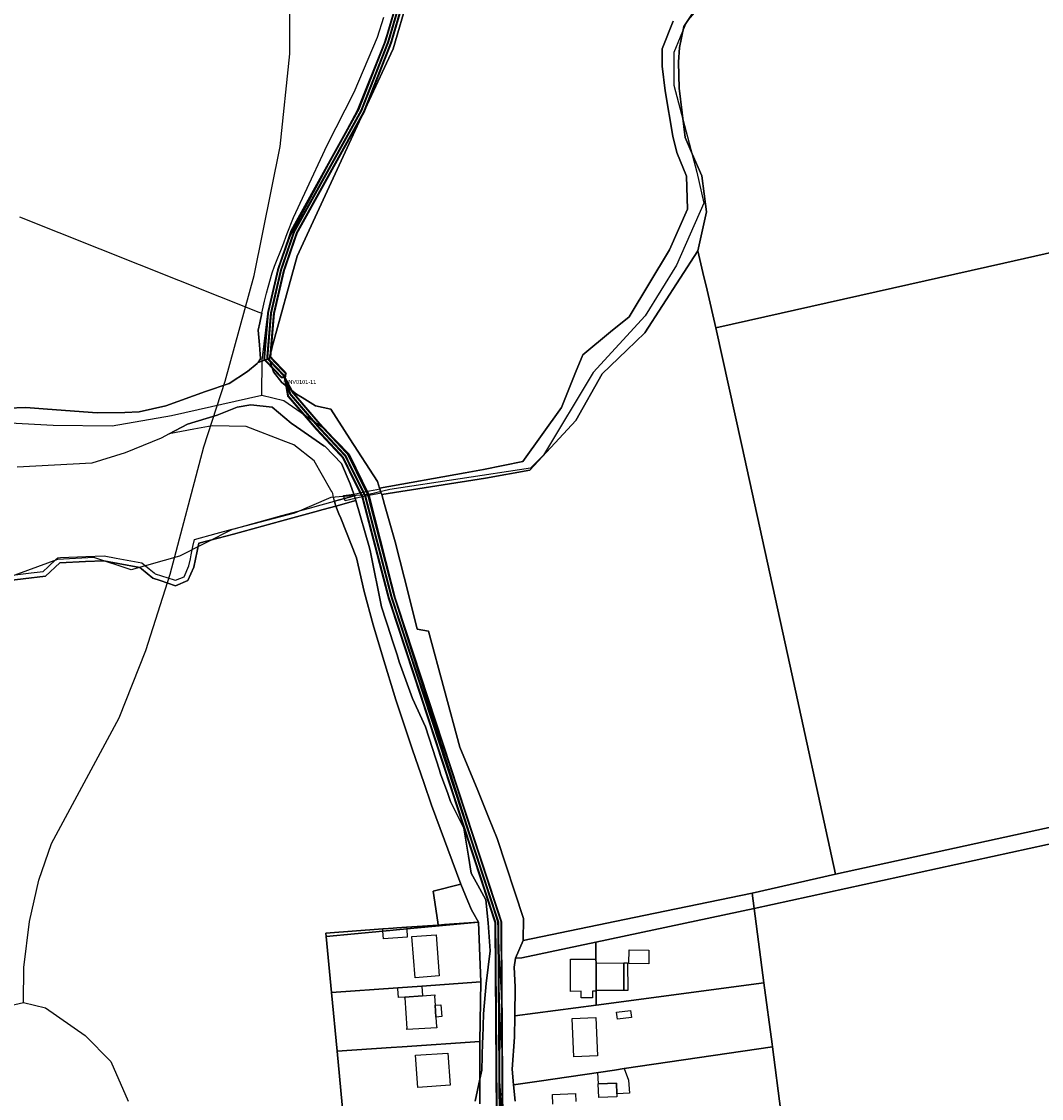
# Model space of a CAD drawing. Extents: x 577960 to 582939, y 6017202 to 6023066.
# Tile 63 of 217: x 579242 to 579587, y 6019584 to 6019948. Entities that reach past the tile are written whole.
import ezdxf
from ezdxf.enums import TextEntityAlignment as Align

# ---------------------------------------------------------------- set-up
doc = ezdxf.new("R2010")
doc.units = 0
doc.header["$MEASUREMENT"] = 0
doc.linetypes.add('D', pattern=[0])
for name, color, linetype in [('BER_Symbol', 7, 'D'), ('BER_Text', 7, 'D'), ('BF__ACCESS', 7, 'D'), ('LI__FLUR', 7, 'D'), ('LI__GEB', 7, 'Continuous'), ('LI__GEWAESSE', 7, 'D'), ('LI__STRASSE', 7, 'Continuous')]:
    doc.layers.add(name, color=color, linetype=linetype)
doc.styles.add('BER_Symbol', font='TGR01___.TTF')
doc.styles.add('BER_Text', font='arial.ttf')

msp = doc.modelspace()

# ---------------------------------------------------------------- linework, layer by layer
at = {"layer": 'BF__ACCESS', "color": 4, "linetype": 'D', "true_color": 0x00ffff, "const_width": 0.657}
for points in [[(579331.467, 6019827.411), (579330.375, 6019827.394), (579324.522, 6019833.539), (579325.836, 6019849.306), (579329.252, 6019864.022), (579333.719, 6019877.03), (579356.451, 6019918.025), (579365.517, 6019941.151), (579374.189, 6019970.583), (579402.866, 6020072.611), (579413.952, 6020136.025), (579415.726, 6020182.145), (579394.883, 6020308.086), (579396.214, 6020332.476), (579453.863, 6020455.314), (579503.974, 6020544.005), (579567.388, 6020658.86), (579572.709, 6020698.328), (579580.692, 6020739.126), (579582.304, 6020748.473), (579583.298, 6020750.73)], [(579405.198, 6019567.477), (579404.672, 6019643.423), (579368.539, 6019753.4), (579359.604, 6019787.694), (579352.772, 6019801.491), (579343.574, 6019811.345), (579334.114, 6019822.382), (579331.467, 6019827.411)]]:
    msp.add_lwpolyline(points, dxfattribs=at)
at = {"layer": 'BF__ACCESS', "color": 1, "linetype": 'D', "true_color": 0xff0000, "const_width": 0.7}
for points in [[(579331.467, 6019827.411), (579331.099, 6019828.084), (579325.556, 6019833.903), (579326.827, 6019849.151), (579330.214, 6019863.746), (579334.636, 6019876.622), (579357.358, 6019917.598), (579366.464, 6019940.827), (579375.15, 6019970.306), (579403.842, 6020072.389), (579414.949, 6020135.919), (579416.729, 6020182.208), (579395.887, 6020308.141), (579397.202, 6020332.227), (579454.752, 6020454.855), (579504.847, 6020543.517), (579568.354, 6020658.541), (579573.696, 6020698.165), (579581.676, 6020738.945), (579583.29, 6020748.305), (579583.298, 6020750.73)], [(579331.467, 6019827.411), (579331.823, 6019828.773), (579326.59, 6019834.268), (579327.817, 6019848.995), (579331.177, 6019863.47), (579335.553, 6019876.214), (579358.265, 6019917.171), (579367.411, 6019940.502), (579376.111, 6019970.03), (579404.819, 6020072.167), (579415.945, 6020135.813), (579417.732, 6020182.271), (579396.892, 6020308.196), (579398.19, 6020331.979), (579455.641, 6020454.396), (579505.72, 6020543.03), (579569.32, 6020658.221), (579574.683, 6020698.002), (579582.659, 6020738.764), (579584.275, 6020748.136), (579583.298, 6020750.73)], [(579404.199, 6019567.332), (579403.673, 6019643.26), (579367.579, 6019753.118), (579358.662, 6019787.342), (579351.941, 6019800.916), (579342.829, 6019810.678), (579333.355, 6019821.731), (579331.467, 6019827.411)], [(579403.2, 6019567.187), (579402.674, 6019643.096), (579366.619, 6019752.835), (579357.72, 6019786.991), (579351.11, 6019800.341), (579342.083, 6019810.011), (579332.595, 6019821.08), (579331.467, 6019827.411)]]:
    msp.add_lwpolyline(points, dxfattribs=at)
at = {"layer": 'LI__FLUR', "color": 8, "linetype": 'D', "true_color": 0x808080}
for p, q in [((579368.098, 6019938.473), (579388.424, 6020007.964)), ((579388.424, 6020007.964), (579368.098, 6019938.473)), ((579474.617, 6019958.482), (579466.44, 6019946.027)), ((579466.44, 6019946.027), (579474.617, 6019958.482)), ((579362.771, 6019942.392), (579365.02, 6019949.129)), ((579459.092, 6019938.501), (579462.831, 6019947.767)), ((579462.831, 6019947.767), (579459.092, 6019938.501)), ((579466.44, 6019946.027), (579464.95, 6019938.88)), ((579464.95, 6019938.88), (579466.44, 6019946.027)), ((579354.893, 6019923.79), (579362.771, 6019942.392)), ((579464.95, 6019938.88), (579464.6, 6019934.002)), ((579464.6, 6019934.002), (579464.95, 6019938.88)), ((579357.072, 6019914.634), (579368.098, 6019938.473)), ((579368.098, 6019938.473), (579357.072, 6019914.634)), ((579459.022, 6019932.633), (579459.092, 6019938.501)), ((579459.092, 6019938.501), (579459.022, 6019932.633)), ((579460.101, 6019924.207), (579459.022, 6019932.633)), ((579459.022, 6019932.633), (579460.101, 6019924.207)), ((579464.6, 6019934.002), (579464.779, 6019925.156)), ((579464.779, 6019925.156), (579464.6, 6019934.002)), ((579462.679, 6019908.913), (579460.101, 6019924.207)), ((579460.101, 6019924.207), (579462.679, 6019908.913)), ((579464.779, 6019925.156), (579466.838, 6019908.533)), ((579466.838, 6019908.533), (579464.779, 6019925.156)), ((579345.836, 6019905.928), (579354.893, 6019923.79)), ((579335.667, 6019868.384), (579356.652, 6019913.734)), ((579356.652, 6019913.734), (579335.667, 6019868.384)), ((579356.652, 6019913.734), (579357.072, 6019914.634)), ((579357.072, 6019914.634), (579356.652, 6019913.734)), ((579338.218, 6019889.615), (579345.836, 6019905.928)), ((579464.038, 6019903.375), (579462.679, 6019908.913)), ((579462.679, 6019908.913), (579464.038, 6019903.375)), ((579466.838, 6019908.533), (579469.216, 6019902.915)), ((579469.216, 6019902.915), (579466.838, 6019908.533)), ((579467.307, 6019895.438), (579464.038, 6019903.375)), ((579464.038, 6019903.375), (579467.307, 6019895.438)), ((579469.216, 6019902.915), (579472.485, 6019895.538)), ((579472.485, 6019895.538), (579469.216, 6019902.915)), ((579467.626, 6019884.253), (579467.307, 6019895.438)), ((579467.307, 6019895.438), (579467.626, 6019884.253)), ((579472.485, 6019895.538), (579474.074, 6019883.403)), ((579474.074, 6019883.403), (579472.485, 6019895.538)), ((579334.399, 6019881.438), (579338.218, 6019889.615)), ((579461.508, 6019870.499), (579467.626, 6019884.253)), ((579467.626, 6019884.253), (579461.508, 6019870.499)), ((579574.573, 6019866.037), (579668.007, 6019887.045)), ((579668.007, 6019887.045), (579574.573, 6019866.037)), ((579241.805, 6019881.671), (579322.752, 6019849.472)), ((579332.319, 6019876.041), (579334.399, 6019881.438)), ((579474.074, 6019883.403), (579471.134, 6019870.139)), ((579471.134, 6019870.139), (579474.074, 6019883.403)), ((579330.77, 6019872.013), (579332.319, 6019876.041)), ((579328.05, 6019864.946), (579330.77, 6019872.013)), ((579447.862, 6019847.859), (579461.508, 6019870.499)), ((579461.508, 6019870.499), (579447.862, 6019847.859)), ((579453.25, 6019842.501), (579471.134, 6019870.139)), ((579471.134, 6019870.139), (579453.25, 6019842.501)), ((579471.134, 6019870.139), (579472.863, 6019862.792)), ((579472.863, 6019862.792), (579471.134, 6019870.139)), ((579327.249, 6019837.717), (579335.667, 6019868.384)), ((579335.667, 6019868.384), (579327.249, 6019837.717)), ((579477.25, 6019844.159), (579574.573, 6019866.037)), ((579574.573, 6019866.037), (579477.25, 6019844.159)), ((579325.871, 6019857.859), (579327.21, 6019862.757)), ((579327.21, 6019862.757), (579328.05, 6019864.946)), ((579472.863, 6019862.792), (579474.262, 6019856.854)), ((579474.262, 6019856.854), (579472.863, 6019862.792)), ((579324.581, 6019853.151), (579325.321, 6019855.87)), ((579325.321, 6019855.87), (579325.871, 6019857.859)), ((579474.262, 6019856.854), (579477.25, 6019844.159)), ((579477.25, 6019844.159), (579474.262, 6019856.854)), ((579323.711, 6019849.082), (579324.581, 6019853.151)), ((579322.752, 6019849.472), (579323.711, 6019849.082)), ((579323.021, 6019845.844), (579323.711, 6019849.082)), ((579323.711, 6019849.082), (579323.021, 6019845.844)), ((579441.644, 6019842.771), (579447.862, 6019847.859)), ((579447.862, 6019847.859), (579441.644, 6019842.771)), ((579322.491, 6019843.385), (579323.021, 6019845.844)), ((579323.021, 6019845.844), (579322.491, 6019843.385)), ((579477.25, 6019844.159), (579485.975, 6019804.335)), ((579485.975, 6019804.335), (579477.25, 6019844.159)), ((579322.891, 6019838.367), (579322.491, 6019843.385)), ((579322.491, 6019843.385), (579322.891, 6019838.367)), ((579432.228, 6019835.065), (579441.644, 6019842.771)), ((579441.644, 6019842.771), (579432.228, 6019835.065)), ((579447.172, 6019836.633), (579453.25, 6019842.501)), ((579453.25, 6019842.501), (579447.172, 6019836.633)), ((579323.27, 6019833.649), (579322.891, 6019838.367)), ((579322.891, 6019838.367), (579323.27, 6019833.649)), ((579326.409, 6019834.668), (579327.059, 6019837.037)), ((579327.059, 6019837.037), (579326.409, 6019834.668)), ((579327.059, 6019837.037), (579327.249, 6019837.717)), ((579327.249, 6019837.717), (579327.059, 6019837.037)), ((579322.431, 6019832.399), (579326.159, 6019833.769)), ((579326.159, 6019833.769), (579322.431, 6019832.399)), ((579322.431, 6019832.399), (579323.27, 6019833.649)), ((579323.27, 6019833.649), (579322.431, 6019832.399)), ((579326.159, 6019833.769), (579326.409, 6019834.668)), ((579326.409, 6019834.668), (579326.159, 6019833.769)), ((579327.658, 6019829.231), (579326.159, 6019833.769)), ((579326.159, 6019833.769), (579327.658, 6019829.231)), ((579429.798, 6019828.997), (579432.228, 6019835.065)), ((579432.228, 6019835.065), (579429.798, 6019828.997)), ((579438.805, 6019828.557), (579447.172, 6019836.633)), ((579447.172, 6019836.633), (579438.805, 6019828.557)), ((579318.842, 6019829.351), (579322.111, 6019832.14)), ((579322.111, 6019832.14), (579318.842, 6019829.351)), ((579322.111, 6019832.14), (579322.431, 6019832.399)), ((579322.431, 6019832.399), (579322.111, 6019832.14)), ((579312.684, 6019825.343), (579318.842, 6019829.351)), ((579318.842, 6019829.351), (579312.684, 6019825.343)), ((579330.497, 6019825.702), (579327.658, 6019829.231)), ((579327.658, 6019829.231), (579330.497, 6019825.702)), ((579425.069, 6019817.222), (579429.798, 6019828.997)), ((579429.798, 6019828.997), (579425.069, 6019817.222)), ((579429.917, 6019812.794), (579438.805, 6019828.557)), ((579438.805, 6019828.557), (579429.917, 6019812.794)), ((579291.312, 6019817.727), (579304.627, 6019822.584)), ((579304.627, 6019822.584), (579291.312, 6019817.727)), ((579304.627, 6019822.584), (579312.684, 6019825.343)), ((579312.684, 6019825.343), (579304.627, 6019822.584)), ((579335.395, 6019821.714), (579330.497, 6019825.702)), ((579330.497, 6019825.702), (579335.395, 6019821.714)), ((579337.324, 6019820.544), (579335.395, 6019821.714)), ((579335.395, 6019821.714), (579337.324, 6019820.544)), ((579341.882, 6019817.785), (579337.324, 6019820.544)), ((579337.324, 6019820.544), (579341.882, 6019817.785)), ((579237.743, 6019817.039), (579243.961, 6019817.209)), ((579243.961, 6019817.209), (579237.743, 6019817.039)), ((579243.961, 6019817.209), (579251.288, 6019816.659)), ((579251.288, 6019816.659), (579243.961, 6019817.209)), ((579251.288, 6019816.659), (579268.001, 6019815.419)), ((579268.001, 6019815.419), (579251.288, 6019816.659)), ((579268.001, 6019815.419), (579277.357, 6019815.478)), ((579277.357, 6019815.478), (579268.001, 6019815.419)), ((579277.357, 6019815.478), (579282.226, 6019815.788)), ((579282.226, 6019815.788), (579277.357, 6019815.478)), ((579282.226, 6019815.788), (579291.312, 6019817.727)), ((579291.312, 6019817.727), (579282.226, 6019815.788)), ((579308.665, 6019814.657), (579315.343, 6019817.316)), ((579315.343, 6019817.316), (579308.665, 6019814.657)), ((579315.343, 6019817.316), (579320.031, 6019818.156)), ((579320.031, 6019818.156), (579315.343, 6019817.316)), ((579320.031, 6019818.156), (579327.168, 6019817.306)), ((579327.168, 6019817.306), (579320.031, 6019818.156)), ((579327.168, 6019817.306), (579333.645, 6019811.898)), ((579333.645, 6019811.898), (579327.168, 6019817.306)), ((579347.09, 6019816.605), (579341.882, 6019817.785)), ((579341.882, 6019817.785), (579347.09, 6019816.605)), ((579353.527, 6019806.629), (579347.09, 6019816.605)), ((579347.09, 6019816.605), (579353.527, 6019806.629)), ((579411.914, 6019798.98), (579425.069, 6019817.222)), ((579425.069, 6019817.222), (579411.914, 6019798.98)), ((579292.361, 6019808.261), (579298.569, 6019811.539)), ((579298.569, 6019811.539), (579292.361, 6019808.261)), ((579298.569, 6019811.539), (579308.665, 6019814.657)), ((579308.665, 6019814.657), (579298.569, 6019811.539)), ((579333.645, 6019811.898), (579335.394, 6019810.688)), ((579335.394, 6019810.688), (579333.645, 6019811.898)), ((579414.303, 6019796.002), (579429.917, 6019812.794)), ((579429.917, 6019812.794), (579414.303, 6019796.002)), ((579292.361, 6019808.261), (579289.642, 6019806.821)), ((579300.758, 6019809.85), (579292.361, 6019808.261)), ((579306.956, 6019811.029), (579300.758, 6019809.85)), ((579318.421, 6019810.819), (579306.956, 6019811.029)), ((579331.855, 6019805.6), (579318.421, 6019810.819)), ((579335.394, 6019810.688), (579344.67, 6019804.301)), ((579344.67, 6019804.301), (579335.394, 6019810.688)), ((579289.642, 6019806.821), (579277.507, 6019801.864)), ((579334.554, 6019804.551), (579331.855, 6019805.6)), ((579341.361, 6019799.233), (579334.554, 6019804.551)), ((579344.67, 6019804.301), (579345.13, 6019803.981)), ((579345.13, 6019803.981), (579344.67, 6019804.301)), ((579345.13, 6019803.981), (579350.668, 6019798.263)), ((579350.668, 6019798.263), (579345.13, 6019803.981)), ((579362.833, 6019792.205), (579353.527, 6019806.629)), ((579353.527, 6019806.629), (579362.833, 6019792.205)), ((579485.975, 6019804.335), (579501.525, 6019733.384)), ((579501.525, 6019733.384), (579485.975, 6019804.335)), ((579277.507, 6019801.864), (579266.231, 6019798.406)), ((579266.231, 6019798.406), (579241.011, 6019797.047)), ((579347.079, 6019789.227), (579341.361, 6019799.233)), ((579350.668, 6019798.263), (579353.606, 6019791.416)), ((579353.606, 6019791.416), (579350.668, 6019798.263)), ((579398.619, 6019796.272), (579411.914, 6019798.98)), ((579411.914, 6019798.98), (579398.619, 6019796.272)), ((579363.502, 6019789.936), (579392.461, 6019795.153)), ((579392.461, 6019795.153), (579363.502, 6019789.936)), ((579364.252, 6019787.757), (579399.288, 6019793.333)), ((579399.288, 6019793.333), (579364.252, 6019787.757)), ((579392.461, 6019795.153), (579398.619, 6019796.272)), ((579398.619, 6019796.272), (579392.461, 6019795.153)), ((579399.288, 6019793.333), (579414.303, 6019796.002)), ((579414.303, 6019796.002), (579399.288, 6019793.333)), ((579353.606, 6019791.416), (579354.806, 6019787.927)), ((579354.806, 6019787.927), (579353.606, 6019791.416)), ((579363.502, 6019789.936), (579362.833, 6019792.205)), ((579362.833, 6019792.205), (579363.502, 6019789.936)), ((579363.593, 6019789.672), (579363.502, 6019789.936)), ((579363.502, 6019789.936), (579363.593, 6019789.672)), ((579363.84, 6019788.955), (579363.593, 6019789.672)), ((579363.593, 6019789.672), (579363.84, 6019788.955)), ((579347.338, 6019788.767), (579347.079, 6019789.227)), ((579347.718, 6019788.097), (579347.338, 6019788.767)), ((579347.988, 6019786.788), (579347.718, 6019788.097)), ((579348.258, 6019785.538), (579347.988, 6019786.788)), ((579351.616, 6019786.455), (579348.258, 6019785.538)), ((579348.258, 6019785.538), (579351.616, 6019786.455)), ((579355.545, 6019785.768), (579348.728, 6019783.899)), ((579348.728, 6019783.899), (579355.545, 6019785.768)), ((579354.995, 6019787.377), (579351.616, 6019786.455)), ((579351.616, 6019786.455), (579354.995, 6019787.377)), ((579354.806, 6019787.927), (579354.995, 6019787.377)), ((579354.995, 6019787.377), (579354.806, 6019787.927)), ((579354.995, 6019787.377), (579355.301, 6019786.483)), ((579355.301, 6019786.483), (579354.995, 6019787.377)), ((579355.301, 6019786.483), (579355.545, 6019785.768)), ((579355.545, 6019785.768), (579355.301, 6019786.483)), ((579360.142, 6019769.754), (579355.545, 6019785.768)), ((579355.545, 6019785.768), (579360.142, 6019769.754)), ((579364.086, 6019788.238), (579363.84, 6019788.955)), ((579363.84, 6019788.955), (579364.086, 6019788.238)), ((579364.252, 6019787.757), (579364.086, 6019788.238)), ((579364.086, 6019788.238), (579364.252, 6019787.757)), ((579365.241, 6019784.448), (579364.252, 6019787.757)), ((579364.252, 6019787.757), (579365.241, 6019784.448)), ((579330.505, 6019780.681), (579339.371, 6019783.1)), ((579339.371, 6019783.1), (579343.8, 6019784.319)), ((579344.449, 6019782.72), (579341.69, 6019781.97)), ((579341.69, 6019781.97), (579344.449, 6019782.72)), ((579343.8, 6019784.319), (579348.258, 6019785.538)), ((579348.728, 6019783.899), (579344.449, 6019782.72)), ((579344.449, 6019782.72), (579348.728, 6019783.899)), ((579348.258, 6019785.538), (579348.458, 6019784.569)), ((579348.458, 6019784.569), (579348.258, 6019785.538)), ((579348.458, 6019784.569), (579348.578, 6019784.279)), ((579348.578, 6019784.279), (579348.458, 6019784.569)), ((579348.578, 6019784.279), (579348.728, 6019783.899)), ((579348.728, 6019783.899), (579348.578, 6019784.279)), ((579349.797, 6019781.22), (579348.728, 6019783.899)), ((579348.728, 6019783.899), (579349.797, 6019781.22)), ((579368.779, 6019771.853), (579365.241, 6019784.448)), ((579365.241, 6019784.448), (579368.779, 6019771.853)), ((579330.485, 6019778.892), (579314.181, 6019774.414)), ((579314.181, 6019774.414), (579330.485, 6019778.892)), ((579317.919, 6019777.233), (579330.505, 6019780.681)), ((579341.69, 6019781.97), (579330.485, 6019778.892)), ((579330.485, 6019778.892), (579341.69, 6019781.97)), ((579350.377, 6019779.761), (579349.797, 6019781.22)), ((579349.797, 6019781.22), (579350.377, 6019779.761)), ((579355.734, 6019766.376), (579350.377, 6019779.761)), ((579350.377, 6019779.761), (579355.734, 6019766.376)), ((579308.283, 6019774.594), (579313.741, 6019776.084)), ((579313.741, 6019776.084), (579314.331, 6019776.243)), ((579314.331, 6019776.243), (579317.919, 6019777.233)), ((579300.446, 6019770.207), (579300.956, 6019772.585)), ((579300.956, 6019772.585), (579308.283, 6019774.594)), ((579302.395, 6019771.326), (579301.835, 6019768.667)), ((579301.835, 6019768.667), (579302.395, 6019771.326)), ((579308.903, 6019773.025), (579302.395, 6019771.326)), ((579302.395, 6019771.326), (579308.903, 6019773.025)), ((579314.181, 6019774.414), (579308.903, 6019773.025)), ((579308.903, 6019773.025), (579314.181, 6019774.414)), ((579373.366, 6019753.671), (579368.779, 6019771.853)), ((579368.779, 6019771.853), (579373.366, 6019753.671)), ((579299.846, 6019767.458), (579300.446, 6019770.207)), ((579301.835, 6019768.667), (579300.685, 6019763.209)), ((579300.685, 6019763.209), (579301.835, 6019768.667)), ((579360.442, 6019768.305), (579360.142, 6019769.754)), ((579360.142, 6019769.754), (579360.442, 6019768.305)), ((579364.23, 6019749.853), (579360.442, 6019768.305)), ((579360.442, 6019768.305), (579364.23, 6019749.853)), ((579255.473, 6019764.76), (579250.535, 6019760.153)), ((579250.535, 6019760.153), (579255.473, 6019764.76)), ((579251.425, 6019763.301), (579254.224, 6019765.91)), ((579254.224, 6019765.91), (579254.763, 6019766.42)), ((579254.763, 6019766.42), (579255.633, 6019766.46)), ((579264.14, 6019765.1), (579255.473, 6019764.76)), ((579255.473, 6019764.76), (579264.14, 6019765.1)), ((579255.633, 6019766.46), (579264.17, 6019766.799)), ((579270.287, 6019765.35), (579264.14, 6019765.1)), ((579264.14, 6019765.1), (579270.287, 6019765.35)), ((579264.17, 6019766.799), (579270.407, 6019767.039)), ((579275.095, 6019764.49), (579270.287, 6019765.35)), ((579270.287, 6019765.35), (579275.095, 6019764.49)), ((579270.407, 6019767.039), (579274.426, 6019766.329)), ((579274.426, 6019766.329), (579283.202, 6019764.759)), ((579282.462, 6019763.17), (579275.095, 6019764.49)), ((579275.095, 6019764.49), (579282.462, 6019763.17)), ((579283.202, 6019764.759), (579285.661, 6019762.72)), ((579299.036, 6019763.729), (579299.546, 6019766.078)), ((579299.546, 6019766.078), (579299.846, 6019767.458)), ((579358.272, 6019754.981), (579355.734, 6019766.376)), ((579355.734, 6019766.376), (579358.272, 6019754.981)), ((579234.941, 6019759.993), (579245.687, 6019761.282)), ((579245.687, 6019761.282), (579249.785, 6019761.772)), ((579249.785, 6019761.772), (579251.425, 6019763.301)), ((579283.082, 6019762.65), (579282.462, 6019763.17)), ((579282.462, 6019763.17), (579283.082, 6019762.65)), ((579286.851, 6019759.512), (579283.082, 6019762.65)), ((579283.082, 6019762.65), (579286.851, 6019759.512)), ((579285.661, 6019762.72), (579287.37, 6019761.301)), ((579287.37, 6019761.301), (579287.69, 6019761.031)), ((579287.69, 6019761.031), (579294.068, 6019758.942)), ((579297.426, 6019760.001), (579299.036, 6019763.729)), ((579300.685, 6019763.209), (579298.706, 6019758.691)), ((579298.706, 6019758.691), (579300.685, 6019763.209)), ((579250.535, 6019760.153), (579235.481, 6019758.344)), ((579235.481, 6019758.344), (579250.535, 6019760.153)), ((579289.309, 6019758.712), (579286.851, 6019759.512)), ((579286.851, 6019759.512), (579289.309, 6019758.712)), ((579294.577, 6019756.982), (579289.309, 6019758.712)), ((579289.309, 6019758.712), (579294.577, 6019756.982)), ((579294.068, 6019758.942), (579294.507, 6019758.792)), ((579294.507, 6019758.792), (579297.426, 6019760.001)), ((579298.706, 6019758.691), (579294.577, 6019756.982)), ((579294.577, 6019756.982), (579298.706, 6019758.691)), ((579361.331, 6019743.755), (579358.272, 6019754.981)), ((579358.272, 6019754.981), (579361.331, 6019743.755)), ((579376.235, 6019742.285), (579373.366, 6019753.671)), ((579373.366, 6019753.671), (579376.235, 6019742.285)), ((579367.428, 6019739.817), (579364.23, 6019749.853)), ((579364.23, 6019749.853), (579367.428, 6019739.817)), ((579364.589, 6019732.85), (579361.331, 6019743.755)), ((579361.331, 6019743.755), (579364.589, 6019732.85)), ((579380.043, 6019741.596), (579376.235, 6019742.285)), ((579376.235, 6019742.285), (579380.043, 6019741.596)), ((579367.678, 6019739.037), (579367.428, 6019739.817)), ((579367.428, 6019739.817), (579367.678, 6019739.037)), ((579369.427, 6019733.569), (579367.678, 6019739.037)), ((579367.678, 6019739.037), (579369.427, 6019733.569)), ((579390.717, 6019702.412), (579380.043, 6019741.596)), ((579380.043, 6019741.596), (579390.717, 6019702.412)), ((579369.036, 6019718.396), (579364.589, 6019732.85)), ((579364.589, 6019732.85), (579369.036, 6019718.396)), ((579370.186, 6019731.19), (579369.427, 6019733.569)), ((579369.427, 6019733.569), (579370.186, 6019731.19)), ((579374.644, 6019718.855), (579370.186, 6019731.19)), ((579370.186, 6019731.19), (579374.644, 6019718.855)), ((579501.525, 6019733.384), (579517.725, 6019659.434)), ((579517.725, 6019659.434), (579501.525, 6019733.384)), ((579374.693, 6019701.523), (579369.036, 6019718.396)), ((579369.036, 6019718.396), (579374.693, 6019701.523)), ((579379.082, 6019709.229), (579374.644, 6019718.855)), ((579374.644, 6019718.855), (579379.082, 6019709.229)), ((579383.799, 6019694.565), (579379.082, 6019709.229)), ((579379.082, 6019709.229), (579383.799, 6019694.565)), ((579396.724, 6019687.717), (579390.717, 6019702.412)), ((579390.717, 6019702.412), (579396.724, 6019687.717)), ((579378.451, 6019690.497), (579374.693, 6019701.523)), ((579374.693, 6019701.523), (579378.451, 6019690.497)), ((579384.169, 6019693.426), (579383.799, 6019694.565)), ((579383.799, 6019694.565), (579384.169, 6019693.426)), ((579386.588, 6019686.688), (579384.169, 6019693.426)), ((579384.169, 6019693.426), (579386.588, 6019686.688)), ((579381.069, 6019682.74), (579378.451, 6019690.497)), ((579378.451, 6019690.497), (579381.069, 6019682.74)), ((579400.342, 6019678.741), (579396.724, 6019687.717)), ((579396.724, 6019687.717), (579400.342, 6019678.741)), ((579656.403, 6019689.756), (579517.725, 6019659.434)), ((579517.725, 6019659.434), (579656.403, 6019689.756)), ((579387.537, 6019684.039), (579386.588, 6019686.688)), ((579386.588, 6019686.688), (579387.537, 6019684.039)), ((579392.065, 6019674.973), (579387.537, 6019684.039)), ((579387.537, 6019684.039), (579392.065, 6019674.973)), ((579657.392, 6019684.348), (579490.181, 6019647.898)), ((579490.181, 6019647.898), (579657.392, 6019684.348)), ((579391.034, 6019656.081), (579381.069, 6019682.74)), ((579381.069, 6019682.74), (579391.034, 6019656.081)), ((579403.25, 6019671.534), (579400.342, 6019678.741)), ((579400.342, 6019678.741), (579403.25, 6019671.534)), ((579393.544, 6019665.547), (579392.065, 6019674.973)), ((579392.065, 6019674.973), (579393.544, 6019665.547)), ((579412.205, 6019644.515), (579403.25, 6019671.534)), ((579403.25, 6019671.534), (579412.205, 6019644.515)), ((579394.453, 6019659.809), (579393.544, 6019665.547)), ((579393.544, 6019665.547), (579394.453, 6019659.809)), ((579396.732, 6019655.711), (579394.453, 6019659.809)), ((579394.453, 6019659.809), (579396.732, 6019655.711)), ((579517.725, 6019659.434), (579489.508, 6019653.012)), ((579489.508, 6019653.012), (579517.725, 6019659.434)), ((579381.618, 6019653.742), (579391.034, 6019656.081)), ((579391.034, 6019656.081), (579381.618, 6019653.742)), ((579391.034, 6019656.081), (579393.353, 6019650.353)), ((579393.353, 6019650.353), (579391.034, 6019656.081)), ((579399.441, 6019650.813), (579396.732, 6019655.711)), ((579396.732, 6019655.711), (579399.441, 6019650.813)), ((579383.247, 6019643.217), (579381.618, 6019653.742)), ((579381.618, 6019653.742), (579383.247, 6019643.217)), ((579489.508, 6019653.012), (579452.922, 6019645.457)), ((579452.922, 6019645.457), (579489.508, 6019653.012)), ((579489.844, 6019650.459), (579489.508, 6019653.012)), ((579489.508, 6019653.012), (579489.844, 6019650.459)), ((579393.353, 6019650.353), (579394.562, 6019647.374)), ((579394.562, 6019647.374), (579393.353, 6019650.353)), ((579394.562, 6019647.374), (579395.042, 6019646.575)), ((579395.042, 6019646.575), (579394.562, 6019647.374)), ((579400.27, 6019643.026), (579399.441, 6019650.813)), ((579399.441, 6019650.813), (579400.27, 6019643.026)), ((579436.679, 6019636.516), (579490.181, 6019647.898)), ((579490.181, 6019647.898), (579436.679, 6019636.516)), ((579490.181, 6019647.898), (579489.844, 6019650.459)), ((579489.844, 6019650.459), (579490.181, 6019647.898)), ((579490.181, 6019647.898), (579493.498, 6019622.678)), ((579493.498, 6019622.678), (579490.181, 6019647.898)), ((579395.042, 6019646.575), (579397.021, 6019643.246)), ((579397.021, 6019643.246), (579395.042, 6019646.575)), ((579452.922, 6019645.457), (579412.077, 6019637.024)), ((579412.077, 6019637.024), (579452.922, 6019645.457)), ((579412.077, 6019637.024), (579412.205, 6019644.515)), ((579412.205, 6019644.515), (579412.077, 6019637.024)), ((579345.341, 6019639.57), (579364.574, 6019640.938)), ((579364.574, 6019640.938), (579345.341, 6019639.57)), ((579345.453, 6019638.39), (579364.634, 6019640.199)), ((579364.634, 6019640.199), (579345.453, 6019638.39)), ((579364.574, 6019640.938), (579366.563, 6019641.078)), ((579366.563, 6019641.078), (579364.574, 6019640.938)), ((579364.634, 6019640.199), (579372.7, 6019640.958)), ((579372.7, 6019640.958), (579364.634, 6019640.199)), ((579366.563, 6019641.078), (579368.142, 6019641.198)), ((579368.142, 6019641.198), (579366.563, 6019641.078)), ((579368.142, 6019641.198), (579369.412, 6019641.288)), ((579369.412, 6019641.288), (579368.142, 6019641.198)), ((579369.412, 6019641.288), (579372.661, 6019641.518)), ((579372.661, 6019641.518), (579369.412, 6019641.288)), ((579372.661, 6019641.518), (579383.386, 6019642.277)), ((579383.386, 6019642.277), (579372.661, 6019641.518)), ((579372.7, 6019640.958), (579397.021, 6019643.246)), ((579397.021, 6019643.246), (579372.7, 6019640.958)), ((579383.386, 6019642.277), (579383.247, 6019643.217)), ((579383.247, 6019643.217), (579383.386, 6019642.277)), ((579385.466, 6019642.427), (579383.386, 6019642.277)), ((579383.386, 6019642.277), (579385.466, 6019642.427)), ((579397.021, 6019643.246), (579385.466, 6019642.427)), ((579385.466, 6019642.427), (579397.021, 6019643.246)), ((579397.021, 6019643.246), (579397.744, 6019623.046)), ((579397.744, 6019623.046), (579397.021, 6019643.246)), ((579400.905, 6019633.593), (579400.27, 6019643.026)), ((579400.27, 6019643.026), (579400.905, 6019633.593)), ((579345.453, 6019638.39), (579345.341, 6019639.57)), ((579345.341, 6019639.57), (579345.453, 6019638.39)), ((579347.25, 6019619.507), (579345.453, 6019638.39)), ((579345.453, 6019638.39), (579347.25, 6019619.507)), ((579409.523, 6019631.023), (579412.077, 6019637.024)), ((579412.077, 6019637.024), (579409.523, 6019631.023)), ((579436.679, 6019636.516), (579411.672, 6019631.2)), ((579411.672, 6019631.2), (579436.679, 6019636.516)), ((579436.698, 6019630.776), (579436.679, 6019636.516)), ((579436.679, 6019636.516), (579436.698, 6019630.776)), ((579399.556, 6019622.464), (579400.905, 6019633.593)), ((579400.905, 6019633.593), (579399.556, 6019622.464)), ((579408.991, 6019628.055), (579409.523, 6019631.023)), ((579409.523, 6019631.023), (579408.991, 6019628.055)), ((579411.672, 6019631.2), (579409.523, 6019631.023)), ((579409.523, 6019631.023), (579411.672, 6019631.2)), ((579436.703, 6019629.404), (579436.698, 6019630.776)), ((579436.698, 6019630.776), (579436.703, 6019629.404)), ((579436.734, 6019620.145), (579436.703, 6019629.404)), ((579436.703, 6019629.404), (579436.734, 6019620.145)), ((579409.323, 6019621.387), (579408.991, 6019628.055)), ((579408.991, 6019628.055), (579409.323, 6019621.387)), ((579397.744, 6019623.046), (579377.79, 6019621.647)), ((579377.79, 6019621.647), (579397.744, 6019623.046)), ((579397.744, 6019623.046), (579397.399, 6019602.935)), ((579397.399, 6019602.935), (579397.744, 6019623.046)), ((579398.687, 6019612.301), (579399.556, 6019622.464)), ((579399.556, 6019622.464), (579398.687, 6019612.301)), ((579436.753, 6019615.203), (579493.498, 6019622.678)), ((579493.498, 6019622.678), (579436.753, 6019615.203)), ((579493.498, 6019622.678), (579496.224, 6019601.952)), ((579496.224, 6019601.952), (579493.498, 6019622.678)), ((579369.69, 6019621.079), (579347.25, 6019619.507)), ((579347.25, 6019619.507), (579369.69, 6019621.079)), ((579349.14, 6019599.642), (579347.25, 6019619.507)), ((579347.25, 6019619.507), (579349.14, 6019599.642)), ((579377.79, 6019621.647), (579369.69, 6019621.079)), ((579369.69, 6019621.079), (579377.79, 6019621.647)), ((579409.205, 6019611.575), (579409.323, 6019621.387)), ((579409.323, 6019621.387), (579409.205, 6019611.575)), ((579436.735, 6019619.965), (579436.734, 6019620.145)), ((579436.734, 6019620.145), (579436.735, 6019619.965)), ((579436.753, 6019615.203), (579436.735, 6019619.965)), ((579436.735, 6019619.965), (579436.753, 6019615.203)), ((579416.129, 6019612.487), (579436.753, 6019615.203)), ((579436.753, 6019615.203), (579416.129, 6019612.487)), ((579398.427, 6019604.19), (579398.687, 6019612.301)), ((579398.687, 6019612.301), (579398.427, 6019604.19)), ((579409.118, 6019604.347), (579409.205, 6019611.575)), ((579409.205, 6019611.575), (579409.118, 6019604.347)), ((579409.205, 6019611.575), (579416.129, 6019612.487)), ((579416.129, 6019612.487), (579409.205, 6019611.575)), ((579398.379, 6019602.694), (579398.427, 6019604.19)), ((579398.427, 6019604.19), (579398.379, 6019602.694)), ((579408.323, 6019593.515), (579409.118, 6019604.347)), ((579409.118, 6019604.347), (579408.323, 6019593.515)), ((579367.402, 6019600.888), (579349.14, 6019599.642)), ((579349.14, 6019599.642), (579367.402, 6019600.888)), ((579371.191, 6019601.147), (579367.402, 6019600.888)), ((579367.402, 6019600.888), (579371.191, 6019601.147)), ((579397.399, 6019602.935), (579371.191, 6019601.147)), ((579371.191, 6019601.147), (579397.399, 6019602.935)), ((579397.399, 6019602.935), (579397.427, 6019590.168)), ((579397.427, 6019590.168), (579397.399, 6019602.935)), ((579398.077, 6019593.241), (579398.379, 6019602.694)), ((579398.379, 6019602.694), (579398.077, 6019593.241)), ((579496.342, 6019601.051), (579446.214, 6019593.724)), ((579446.214, 6019593.724), (579496.342, 6019601.051)), ((579496.224, 6019601.952), (579496.342, 6019601.051)), ((579496.342, 6019601.051), (579496.224, 6019601.952)), ((579499.214, 6019579.213), (579496.342, 6019601.051)), ((579496.342, 6019601.051), (579499.214, 6019579.213)), ((579351.212, 6019577.863), (579349.14, 6019599.642)), ((579349.14, 6019599.642), (579351.212, 6019577.863)), ((579397.427, 6019590.168), (579398.077, 6019593.241)), ((579398.077, 6019593.241), (579397.427, 6019590.168)), ((579408.836, 6019588.261), (579408.323, 6019593.515)), ((579408.323, 6019593.515), (579408.836, 6019588.261)), ((579442.94, 6019593.246), (579417.431, 6019589.517)), ((579417.431, 6019589.517), (579442.94, 6019593.246)), ((579446.214, 6019593.724), (579442.94, 6019593.246)), ((579442.94, 6019593.246), (579446.214, 6019593.724)), ((579395.863, 6019582.771), (579397.427, 6019590.168)), ((579397.427, 6019590.168), (579395.863, 6019582.771)), ((579397.427, 6019590.168), (579397.445, 6019581.787)), ((579397.445, 6019581.787), (579397.427, 6019590.168)), ((579417.431, 6019589.517), (579408.836, 6019588.261)), ((579408.836, 6019588.261), (579417.431, 6019589.517)), ((579408.836, 6019588.261), (579409.374, 6019582.753)), ((579409.374, 6019582.753), (579408.836, 6019588.261))]:
    msp.add_line(p, q, dxfattribs=at)
at = {"layer": 'LI__GEB', "color": 5, "linetype": 'D', "true_color": 0x0100ff}
for p, q in [((579358.92, 6019788.808), (579362.649, 6019789.498)), ((579362.649, 6019789.498), (579363.593, 6019789.672)), ((579363.593, 6019789.672), (579363.84, 6019788.955)), ((579351.327, 6019787.417), (579354.806, 6019787.927)), ((579351.616, 6019786.455), (579351.327, 6019787.417)), ((579351.847, 6019785.688), (579351.616, 6019786.455)), ((579355.301, 6019786.483), (579351.847, 6019785.688)), ((579354.806, 6019787.927), (579354.971, 6019787.951)), ((579354.971, 6019787.951), (579358.92, 6019788.808)), ((579355.658, 6019786.565), (579355.301, 6019786.483)), ((579359.216, 6019787.337), (579355.658, 6019786.565)), ((579362.382, 6019787.923), (579359.216, 6019787.337)), ((579364.086, 6019788.238), (579362.382, 6019787.923)), ((579363.84, 6019788.955), (579364.086, 6019788.238)), ((579446.063, 6019629.435), (579447.387, 6019629.44)), ((579446.094, 6019620.177), (579446.063, 6019629.435)), ((579447.387, 6019629.44), (579447.418, 6019620.181)), ((579447.418, 6019620.181), (579446.094, 6019620.177)), ((579382.268, 6019615.174), (579384.267, 6019615.314)), ((579382.549, 6019611.174), (579382.268, 6019615.174)), ((579384.267, 6019615.314), (579384.548, 6019611.314)), ((579384.548, 6019611.314), (579382.549, 6019611.174))]:
    msp.add_line(p, q, dxfattribs=at)
at = {"layer": 'LI__GEB', "color": 5, "linetype": 'D', "true_color": 0x0000ff}
for p, q in [((579364.574, 6019640.938), (579366.563, 6019641.078)), ((579364.634, 6019640.199), (579364.574, 6019640.938)), ((579364.823, 6019637.56), (579364.634, 6019640.199)), ((579366.563, 6019641.078), (579368.142, 6019641.198)), ((579368.142, 6019641.198), (579369.412, 6019641.288)), ((579369.412, 6019641.288), (579372.661, 6019641.518)), ((579372.661, 6019641.518), (579372.7, 6019640.958)), ((579372.7, 6019640.958), (579372.91, 6019638.139)), ((579372.91, 6019638.139), (579364.823, 6019637.56)), ((579374.485, 6019638.361), (579382.626, 6019638.962)), ((579375.511, 6019624.454), (579374.485, 6019638.361)), ((579382.626, 6019638.962), (579383.652, 6019625.054)), ((579447.824, 6019629.284), (579447.886, 6019633.894)), ((579447.886, 6019633.894), (579454.584, 6019633.804)), ((579454.584, 6019633.804), (579454.523, 6019629.194)), ((579428.093, 6019630.747), (579436.698, 6019630.776)), ((579428.13, 6019619.849), (579428.093, 6019630.747)), ((579436.698, 6019630.776), (579436.703, 6019629.404)), ((579436.703, 6019629.404), (579446.063, 6019629.435)), ((579436.734, 6019620.145), (579436.703, 6019629.404)), ((579436.703, 6019629.404), (579436.734, 6019620.145)), ((579446.063, 6019629.435), (579446.094, 6019620.177)), ((579454.523, 6019629.194), (579447.824, 6019629.284)), ((579383.652, 6019625.054), (579375.511, 6019624.454)), ((579369.69, 6019621.079), (579377.79, 6019621.647)), ((579369.715, 6019620.721), (579369.69, 6019621.079)), ((579369.921, 6019617.789), (579369.715, 6019620.721)), ((579378.021, 6019618.358), (579372.016, 6019617.936)), ((579372.016, 6019617.936), (579378.021, 6019618.358)), ((579377.79, 6019621.647), (579378.021, 6019618.358)), ((579378.021, 6019618.358), (579382.183, 6019618.649)), ((579382.183, 6019618.649), (579382.214, 6019618.2)), ((579431.721, 6019619.862), (579428.13, 6019619.849)), ((579431.728, 6019617.688), (579431.721, 6019619.862)), ((579436.735, 6019619.965), (579435.471, 6019619.961)), ((579435.471, 6019619.961), (579435.478, 6019617.701)), ((579446.094, 6019620.177), (579436.734, 6019620.145)), ((579436.734, 6019620.145), (579436.735, 6019619.965)), ((579372.016, 6019617.936), (579369.921, 6019617.789)), ((579372.039, 6019617.602), (579372.016, 6019617.936)), ((579372.147, 6019617.611), (579372.039, 6019617.602)), ((579372.834, 6019607.311), (579372.147, 6019617.611)), ((579382.214, 6019618.2), (579382.057, 6019618.189)), ((579382.057, 6019618.189), (579382.268, 6019615.174)), ((579382.268, 6019615.174), (579382.549, 6019611.174)), ((579435.478, 6019617.701), (579431.728, 6019617.688)), ((579382.549, 6019611.174), (579382.78, 6019607.882)), ((579428.668, 6019610.71), (579436.687, 6019611.054)), ((579436.687, 6019611.054), (579437.224, 6019598.059)), ((579443.677, 6019612.759), (579448.409, 6019613.345)), ((579443.963, 6019610.447), (579443.677, 6019612.759)), ((579448.695, 6019611.034), (579443.963, 6019610.447)), ((579448.409, 6019613.345), (579448.695, 6019611.034)), ((579372.714, 6019607.301), (579372.834, 6019607.311)), ((579372.736, 6019606.92), (579372.714, 6019607.301)), ((579382.918, 6019607.509), (579372.736, 6019606.92)), ((579382.78, 6019607.882), (579382.891, 6019607.89)), ((579382.891, 6019607.89), (579382.918, 6019607.509)), ((579429.195, 6019597.712), (579428.668, 6019610.71)), ((579375.707, 6019598.234), (579386.647, 6019598.999)), ((579376.466, 6019587.383), (579375.707, 6019598.234)), ((579386.647, 6019598.999), (579387.405, 6019588.147)), ((579437.224, 6019598.059), (579429.195, 6019597.712)), ((579437.349, 6019592.375), (579442.94, 6019593.246)), ((579442.94, 6019593.246), (579446.214, 6019593.724)), ((579446.214, 6019593.724), (579447.634, 6019589.778)), ((579437.548, 6019588.546), (579437.349, 6019592.375)), ((579447.634, 6019589.778), (579448.033, 6019585.456)), ((579387.405, 6019588.147), (579376.466, 6019587.383)), ((579437.489, 6019588.544), (579437.548, 6019588.546)), ((579437.67, 6019583.925), (579437.489, 6019588.544)), ((579443.592, 6019588.787), (579437.548, 6019588.546)), ((579437.548, 6019588.546), (579443.592, 6019588.787)), ((579443.723, 6019585.241), (579443.592, 6019588.787)), ((579443.592, 6019588.787), (579443.723, 6019585.241)), ((579421.942, 6019584.946), (579429.751, 6019585.273)), ((579422.073, 6019581.689), (579421.942, 6019584.946)), ((579429.751, 6019585.273), (579429.867, 6019582.577)), ((579443.763, 6019584.172), (579437.67, 6019583.925)), ((579448.033, 6019585.456), (579443.723, 6019585.241)), ((579443.723, 6019585.241), (579443.763, 6019584.172))]:
    msp.add_line(p, q, dxfattribs=at)
at = {"layer": 'LI__GEWAESSE', "color": 161, "linetype": 'D', "true_color": 0x56aaff}
for p, q in [((579480.597, 6019963.277), (579467.262, 6019947.593)), ((579467.262, 6019947.593), (579462.993, 6019937.247)), ((579462.993, 6019937.247), (579462.993, 6019926.191)), ((579462.993, 6019926.191), (579470.809, 6019896.792)), ((579470.809, 6019896.792), (579473.187, 6019886.306)), ((579473.187, 6019886.306), (579463.89, 6019865.314)), ((579463.89, 6019865.314), (579453.374, 6019848.16)), ((579453.374, 6019848.16), (579435.73, 6019829.048)), ((579435.73, 6019829.048), (579418.896, 6019801.058)), ((579418.896, 6019801.058), (579414.518, 6019796.71)), ((579414.518, 6019796.71), (579367.026, 6019789.443)), ((579367.026, 6019789.443), (579359.849, 6019787.754)), ((579347.034, 6019786.745), (579334.739, 6019781.447)), ((579359.849, 6019787.754), (579347.034, 6019786.745)), ((579334.739, 6019781.447), (579313.647, 6019775.949)), ((579313.647, 6019775.949), (579295.854, 6019767.003)), ((579254.6, 6019765.844), (579227.081, 6019755.758)), ((579266.915, 6019766.553), (579254.6, 6019765.844)), ((579279.56, 6019762.355), (579266.915, 6019766.553)), ((579295.854, 6019767.003), (579279.56, 6019762.355))]:
    msp.add_line(p, q, dxfattribs=at)
at = {"layer": 'LI__STRASSE', "color": 251, "linetype": 'D', "true_color": 0x656464}
for p, q in [((579365.141, 6019940.431), (579373.318, 6019966.241)), ((579356.104, 6019917.679), (579365.141, 6019940.431)), ((579333.244, 6019875.134), (579356.104, 6019917.679)), ((579328.958, 6019862.751), (579333.244, 6019875.134)), ((579325.738, 6019848.829), (579328.958, 6019862.751)), ((579323.815, 6019833.228), (579325.738, 6019848.829)), ((579323.735, 6019821.392), (579323.815, 6019833.228)), ((579293.209, 6019814.542), (579323.735, 6019821.392)), ((579323.735, 6019821.392), (579331.142, 6019819.633)), ((579331.142, 6019819.633), (579344.636, 6019810.236)), ((579222.433, 6019812.954), (579253.125, 6019811.234)), ((579253.125, 6019811.234), (579273.145, 6019811.017)), ((579273.145, 6019811.017), (579293.209, 6019814.542)), ((579344.636, 6019810.236), (579353.232, 6019801.449)), ((579353.232, 6019801.449), (579359.849, 6019787.754)), ((579359.849, 6019787.754), (579369.424, 6019750.058)), ((579369.424, 6019750.058), (579403.407, 6019643.497)), ((579403.407, 6019643.497), (579404.006, 6019631.202)), ((579404.006, 6019631.202), (579404.705, 6019617.207)), ((579404.705, 6019617.207), (579403.904, 6019592.516)), ((579403.904, 6019592.516), (579405.703, 6019566.925))]:
    msp.add_line(p, q, dxfattribs=at)
at = {"layer": 'LI__STRASSE', "color": 251, "linetype": 'D', "true_color": 0x646464}
for p, q in [((579333.134, 6019936.725), (579333.134, 6019957.576)), ((579329.896, 6019905.468), (579333.134, 6019936.725)), ((579321.092, 6019861.875), (579329.896, 6019905.468)), ((579311.355, 6019826.103), (579321.092, 6019861.875)), ((579304.158, 6019803.878), (579311.355, 6019826.103)), ((579292.728, 6019760.91), (579304.158, 6019803.878)), ((579284.551, 6019735.101), (579292.728, 6019760.91)), ((579275.514, 6019712.349), (579284.551, 6019735.101)), ((579252.653, 6019669.804), (579275.514, 6019712.349)), ((579248.367, 6019657.421), (579252.653, 6019669.804)), ((579245.147, 6019643.499), (579248.367, 6019657.421)), ((579243.224, 6019627.898), (579245.147, 6019643.499)), ((579243.144, 6019616.063), (579243.224, 6019627.898)), ((579212.618, 6019609.213), (579243.144, 6019616.063)), ((579243.144, 6019616.063), (579250.551, 6019614.304)), ((579250.551, 6019614.304), (579264.045, 6019604.907)), ((579264.045, 6019604.907), (579272.641, 6019596.12)), ((579272.641, 6019596.12), (579278.477, 6019582.744))]:
    msp.add_line(p, q, dxfattribs=at)

# ---------------------------------------------------------------- texts
at = {"layer": 'BER_Symbol', "color": 96, "true_color": 0x008000, "style": 'BER_Symbol'}
msp.add_text('y', height=1.75, dxfattribs=at).set_placement((579331.467, 6019827.411), align=Align.MIDDLE_CENTER)
at = {"layer": 'BER_Text', "color": 96, "true_color": 0x008000, "insert": (579332.692, 6019826.536), "char_height": 1.333, "width": 70, "attachment_point": 1, "line_spacing_factor": 1.1, "style": 'BER_Text'}
msp.add_mtext('NV0101-11', dxfattribs=at)

doc.saveas('drawing.dxf')
